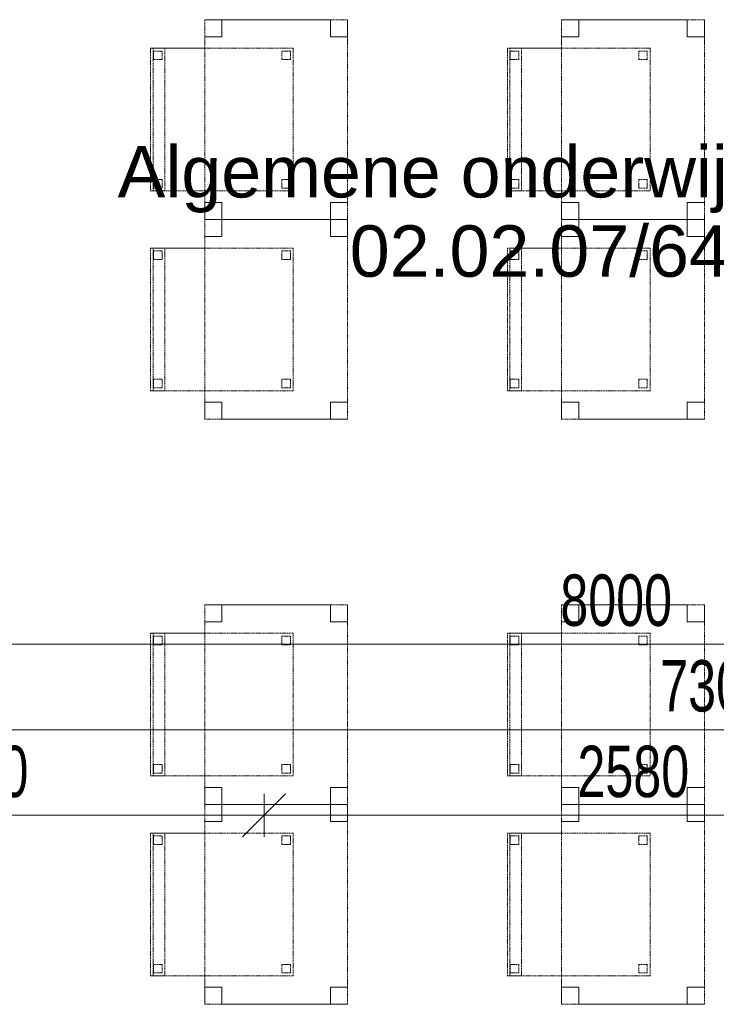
# Model space of a CAD drawing. Header units: millimetres. Extents: x -80560 to 110805, y -11020 to 52719.
# Tile 149 of 182: x 69259 to 71699, y 41812 to 45262. Entities that reach past the tile are written whole.
import ezdxf

# ---------------------------------------------------------------- set-up
doc = ezdxf.new("R2010")
doc.units = ezdxf.units.MM
doc.linetypes.add('DASHED2', pattern=[6, 4, -2])
for name, color, linetype, lineweight in [('A-ANNO-DIMS', 211, 'Continuous', 9), ('A-ANNO-DIMS-100', 211, 'Continuous', 9), ('A-AREA-IDEN', 2, 'Continuous', 9), ('I-FURN', 30, 'Continuous', 18)]:
    doc.layers.add(name, color=color, linetype=linetype, lineweight=lineweight)
doc.styles.add('Arial', font='arial.ttf', dxfattribs={"height": 180})
doc.styles.add('Arial_6', font='arial.ttf', dxfattribs={"width": 0.7, "height": 180})
doc.dimstyles.new('n3o_1_8', dxfattribs={"dimscale": 304.8, "dimtxt": 183.646692, "dimasz": 0.492126, "dimexe": 0.246063, "dimexo": 0.0625, "dimgap": 0.032808, "dimtad": 1, "dimdec": 0, "dimdsep": 46, "dimtxsty": 'Arial_6', "dimblk1": 'OBLIQUE', "dimblk2": 'OBLIQUE', "dimsah": 1, "dimcen": 0.09, "dimdle": 0.246063, "dimazin": 0, "dimtfac": 1, "dimtdec": 4, "dimtix": 1, "dimtmove": 0, "dimatfit": 3, "dimfxl": 0.246063, "dimfxlon": 1, "dimtvp": 1, "dimtolj": 1, "dimtzin": 0, "dimarcsym": 2})
doc.dimstyles.new('n3o_1_8_3', dxfattribs={"dimscale": 304.8, "dimtxt": 183.646692, "dimasz": 0.492126, "dimexe": 0.246063, "dimexo": 0.0625, "dimgap": 0.032808, "dimtad": 1, "dimdec": 0, "dimdsep": 46, "dimtxsty": 'Arial_6', "dimblk1": 'OBLIQUE', "dimblk2": 'OBLIQUE', "dimsah": 1, "dimcen": 0.09, "dimdle": 0.246063, "dimazin": 0, "dimtfac": 1, "dimtdec": 4, "dimtix": 1, "dimtmove": 0, "dimatfit": 3, "dimfxl": 0.246063, "dimfxlon": 1, "dimtvp": 1, "dimtolj": 1, "dimtzin": 0, "dimarcsym": 2})

# ---------------------------------------------------------------- blocks, each defined once
blk = doc.blocks.new('82_tafel1 - tafel 500x700 2-30673039-DO_02 tweede verdieping')
at = {"layer": 'I-FURN', "linetype": 'DASHED2'}
for p, q in [((350, 250), (-350, 250)), ((-350, 250), (-350, -250)), ((350, 250), (-350, 250)), ((-350, 250), (-350, -250)), ((-350, 250), (-350, 190)), ((-290, 250), (-350, 250)), ((-290, 190), (-290, 250)), ((-290, 250), (290, 250)), ((-290, 250), (-290, 190)), ((290, 250), (290, 190)), ((290, 190), (290, 250)), ((350, 250), (290, 250)), ((350, -250), (350, 250)), ((350, -250), (350, 250)), ((350, 190), (350, 250)), ((-350, -190), (-350, 190)), ((-350, 190), (-290, 190)), ((-290, 190), (-350, 190)), ((290, 190), (350, 190)), ((350, 190), (290, 190)), ((350, 190), (350, -190)), ((-290, -190), (-350, -190)), ((-350, -190), (-290, -190)), ((-350, -190), (-350, -250)), ((-290, -250), (-290, -190)), ((-290, -190), (-290, -250)), ((350, -190), (290, -190)), ((290, -190), (290, -250)), ((290, -250), (290, -190)), ((290, -190), (350, -190)), ((350, -250), (350, -190)), ((-350, -250), (350, -250)), ((-350, -250), (350, -250)), ((-350, -250), (-290, -250)), ((290, -250), (-290, -250)), ((290, -250), (350, -250))]:
    blk.add_line(p, q, dxfattribs=at)
blk = doc.blocks.new('82_zitmeubel - stoel 500x500-V319-DO_02 tweede verdieping')
at = {"layer": 'I-FURN', "linetype": 'DASHED2'}
for p, q in [((-192.1, -73), (-192.1, 237)), ((-192.1, 237), (-192.1, -73)), ((-192.1, 237), (307.9, 237)), ((-192.1, 237), (307.9, 237)), ((-182.1, 226), (-182.1, 198)), ((-182.1, 198), (-182.1, 226)), ((-153.1, 227), (-181.1, 227)), ((-181.1, 227), (-153.1, 227)), ((-152.1, 198), (-152.1, 226)), ((-152.1, 226), (-152.1, 198)), ((267.9, 226), (267.9, 198)), ((267.9, 198), (267.9, 226)), ((296.9, 227), (268.9, 227)), ((268.9, 227), (296.9, 227)), ((297.9, 198), (297.9, 226)), ((297.9, 226), (297.9, 198)), ((307.9, 237), (307.9, -73)), ((307.9, -73), (307.9, 237)), ((-181.1, 197), (-153.1, 197)), ((-153.1, 197), (-181.1, 197)), ((268.9, 197), (296.9, 197)), ((296.9, 197), (268.9, 197)), ((-192.1, -213), (-192.1, -73)), ((-192.1, -73), (-192.1, -263)), ((307.9, -73), (307.9, -213)), ((307.9, -263), (307.9, -73)), ((-192.1, -254.1), (-192.1, -213)), ((307.9, -213), (-192.1, -213)), ((-182.1, -224), (-182.1, -252)), ((-182.1, -252), (-182.1, -224)), ((-153.1, -223), (-181.1, -223)), ((-181.1, -223), (-153.1, -223)), ((-152.1, -252), (-152.1, -224)), ((-152.1, -224), (-152.1, -252)), ((267.9, -224), (267.9, -252)), ((267.9, -252), (267.9, -224)), ((296.9, -223), (268.9, -223)), ((268.9, -223), (296.9, -223)), ((297.9, -252), (297.9, -224)), ((297.9, -224), (297.9, -252)), ((307.9, -213), (307.9, -254.1)), ((-192.1, -263), (-192.1, -254.1)), ((307.9, -254.1), (-192.1, -254.1)), ((-192.1, -263), (307.9, -263)), ((-192.1, -263), (307.9, -263)), ((-181.1, -253), (-153.1, -253)), ((-153.1, -253), (-181.1, -253)), ((268.9, -253), (296.9, -253)), ((296.9, -253), (268.9, -253)), ((307.9, -254.1), (307.9, -263))]:
    blk.add_line(p, q, dxfattribs=at)
for centre, start, end in [((-181.1, 226), 90, 180), ((-181.1, 226), 135, 180), ((-181.1, 226), 120, 135), ((-181.1, 226), 90, 120), ((-153.1, 226), 360, 90), ((-153.1, 226), 60, 90), ((-153.1, 226), 360, 60), ((268.9, 226), 90, 180), ((268.9, 226), 90, 180), ((296.9, 226), 360, 90), ((296.9, 226), 75, 90), ((296.9, 226), 30, 75), ((296.9, 226), 360, 30), ((-181.1, 198), 180, 270), ((-181.1, 198), 180, 195), ((-181.1, 198), 195, 240), ((-181.1, 198), 240, 255), ((-181.1, 198), 255, 270), ((-153.1, 198), 270, 0), ((-153.1, 198), 270, 0), ((268.9, 198), 180, 270), ((268.9, 198), 180, 255), ((268.9, 198), 255, 270), ((296.9, 198), 270, 360), ((296.9, 198), 270, 300), ((296.9, 198), 300, 330), ((296.9, 198), 330, 345), ((296.9, 198), 345, 360), ((-181.1, -224), 90, 180), ((-181.1, -224), 90, 180), ((-153.1, -224), 0, 90), ((-153.1, -224), 0, 90), ((268.9, -224), 90, 180), ((268.9, -224), 150, 165), ((268.9, -224), 165, 180), ((268.9, -224), 90, 150), ((296.9, -224), 0, 90), ((296.9, -224), 0, 90), ((-181.1, -252), 180, 270), ((-181.1, -252), 180, 270), ((-153.1, -252), 270, 0), ((-153.1, -252), 270, 0), ((268.9, -252), 180, 195), ((268.9, -252), 180, 270), ((268.9, -252), 195, 210), ((268.9, -252), 210, 225), ((268.9, -252), 225, 270), ((296.9, -252), 270, 0), ((296.9, -252), 270, 0)]:
    blk.add_arc(centre, 1, start, end, dxfattribs=at)
blk = doc.blocks.new('82_zitmeubel - stoel 500x500-V320-DO_02 tweede verdieping')
at = {"layer": 'I-FURN', "linetype": 'DASHED2'}
for p, q in [((-192.1, -73), (-192.1, 237)), ((-192.1, 237), (-192.1, -73)), ((-192.1, 237), (307.9, 237)), ((-192.1, 237), (307.9, 237)), ((-182.1, 226), (-182.1, 198)), ((-182.1, 198), (-182.1, 226)), ((-153.1, 227), (-181.1, 227)), ((-181.1, 227), (-153.1, 227)), ((-152.1, 198), (-152.1, 226)), ((-152.1, 226), (-152.1, 198)), ((267.9, 226), (267.9, 198)), ((267.9, 198), (267.9, 226)), ((296.9, 227), (268.9, 227)), ((268.9, 227), (296.9, 227)), ((297.9, 198), (297.9, 226)), ((297.9, 226), (297.9, 198)), ((307.9, 237), (307.9, -73)), ((307.9, -73), (307.9, 237)), ((-181.1, 197), (-153.1, 197)), ((-153.1, 197), (-181.1, 197)), ((268.9, 197), (296.9, 197)), ((296.9, 197), (268.9, 197)), ((-192.1, -213), (-192.1, -73)), ((-192.1, -73), (-192.1, -263)), ((307.9, -73), (307.9, -213)), ((307.9, -263), (307.9, -73)), ((-192.1, -254.1), (-192.1, -213)), ((307.9, -213), (-192.1, -213)), ((-182.1, -224), (-182.1, -252)), ((-182.1, -252), (-182.1, -224)), ((-153.1, -223), (-181.1, -223)), ((-181.1, -223), (-153.1, -223)), ((-152.1, -252), (-152.1, -224)), ((-152.1, -224), (-152.1, -252)), ((267.9, -224), (267.9, -252)), ((267.9, -252), (267.9, -224)), ((296.9, -223), (268.9, -223)), ((268.9, -223), (296.9, -223)), ((297.9, -252), (297.9, -224)), ((297.9, -224), (297.9, -252)), ((307.9, -213), (307.9, -254.1)), ((-192.1, -263), (-192.1, -254.1)), ((307.9, -254.1), (-192.1, -254.1)), ((-192.1, -263), (307.9, -263)), ((-192.1, -263), (307.9, -263)), ((-181.1, -253), (-153.1, -253)), ((-153.1, -253), (-181.1, -253)), ((268.9, -253), (296.9, -253)), ((296.9, -253), (268.9, -253)), ((307.9, -254.1), (307.9, -263))]:
    blk.add_line(p, q, dxfattribs=at)
for centre, start, end in [((-181.1, 226), 90, 180), ((-181.1, 226), 150, 165), ((-181.1, 226), 165, 180), ((-181.1, 226), 105, 150), ((-181.1, 226), 90, 105), ((-153.1, 226), 360, 90), ((-153.1, 226), 75, 90), ((-153.1, 226), 60, 75), ((-153.1, 226), 45, 60), ((-153.1, 226), 30, 45), ((-153.1, 226), 15, 30), ((-153.1, 226), 360, 15), ((268.9, 226), 120, 180), ((268.9, 226), 150, 180), ((268.9, 226), 90, 150), ((268.9, 226), 105, 120), ((268.9, 226), 90, 105), ((296.9, 226), 360, 90), ((296.9, 226), 75, 90), ((296.9, 226), 60, 75), ((296.9, 226), 45, 60), ((296.9, 226), 30, 45), ((296.9, 226), 360, 30), ((-181.1, 198), 180, 270), ((-181.1, 198), 180, 270), ((-153.1, 198), 270, 0), ((-153.1, 198), 270, 300), ((-153.1, 198), 300, 315), ((-153.1, 198), 315, 330), ((-153.1, 198), 330, 345), ((-153.1, 198), 345, 0), ((268.9, 198), 180, 270), ((268.9, 198), 180, 195), ((268.9, 198), 195, 210), ((268.9, 198), 210, 225), ((268.9, 198), 225, 240), ((268.9, 198), 240, 255), ((268.9, 198), 255, 270), ((296.9, 198), 270, 360), ((296.9, 198), 270, 285), ((296.9, 198), 285, 300), ((296.9, 198), 300, 315), ((296.9, 198), 315, 360), ((-181.1, -224), 90, 180), ((-181.1, -224), 90, 180), ((-153.1, -224), 0, 90), ((-153.1, -224), 60, 90), ((-153.1, -224), 15, 60), ((-153.1, -224), 0, 15), ((268.9, -224), 90, 180), ((268.9, -224), 90, 180), ((296.9, -224), 0, 90), ((296.9, -224), 0, 90), ((-181.1, -252), 180, 270), ((-181.1, -252), 180, 225), ((-181.1, -252), 225, 270), ((-153.1, -252), 270, 0), ((-153.1, -252), 270, 0), ((268.9, -252), 180, 270), ((268.9, -252), 180, 270), ((296.9, -252), 270, 0), ((296.9, -252), 270, 0)]:
    blk.add_arc(centre, 1, start, end, dxfattribs=at)
blk = doc.blocks.new('82_zitmeubel - stoel 500x500-V321-DO_02 tweede verdieping')
at = {"layer": 'I-FURN', "linetype": 'DASHED2'}
for p, q in [((-192.1, -73), (-192.1, 237)), ((-192.1, 237), (-192.1, -73)), ((-192.1, 237), (307.9, 237)), ((-192.1, 237), (307.9, 237)), ((-182.1, 226), (-182.1, 198)), ((-182.1, 198), (-182.1, 226)), ((-153.1, 227), (-181.1, 227)), ((-181.1, 227), (-153.1, 227)), ((-152.1, 198), (-152.1, 226)), ((-152.1, 226), (-152.1, 198)), ((267.9, 226), (267.9, 198)), ((267.9, 198), (267.9, 226)), ((296.9, 227), (268.9, 227)), ((268.9, 227), (296.9, 227)), ((297.9, 198), (297.9, 226)), ((297.9, 226), (297.9, 198)), ((307.9, 237), (307.9, -73)), ((307.9, -73), (307.9, 237)), ((-181.1, 197), (-153.1, 197)), ((-153.1, 197), (-181.1, 197)), ((268.9, 197), (296.9, 197)), ((296.9, 197), (268.9, 197)), ((-192.1, -213), (-192.1, -73)), ((-192.1, -73), (-192.1, -263)), ((307.9, -73), (307.9, -213)), ((307.9, -263), (307.9, -73)), ((-192.1, -254.1), (-192.1, -213)), ((307.9, -213), (-192.1, -213)), ((-182.1, -224), (-182.1, -252)), ((-182.1, -252), (-182.1, -224)), ((-153.1, -223), (-181.1, -223)), ((-181.1, -223), (-153.1, -223)), ((-152.1, -252), (-152.1, -224)), ((-152.1, -224), (-152.1, -252)), ((267.9, -224), (267.9, -252)), ((267.9, -252), (267.9, -224)), ((296.9, -223), (268.9, -223)), ((268.9, -223), (296.9, -223)), ((297.9, -252), (297.9, -224)), ((297.9, -224), (297.9, -252)), ((307.9, -213), (307.9, -254.1)), ((-192.1, -263), (-192.1, -254.1)), ((307.9, -254.1), (-192.1, -254.1)), ((-192.1, -263), (307.9, -263)), ((-192.1, -263), (307.9, -263)), ((-181.1, -253), (-153.1, -253)), ((-153.1, -253), (-181.1, -253)), ((268.9, -253), (296.9, -253)), ((296.9, -253), (268.9, -253)), ((307.9, -254.1), (307.9, -263))]:
    blk.add_line(p, q, dxfattribs=at)
for centre, start, end in [((-181.1, 226), 90, 180), ((-181.1, 226), 90, 180), ((-153.1, 226), 360, 90), ((-153.1, 226), 30, 90), ((-153.1, 226), 15, 30), ((-153.1, 226), 360, 15), ((268.9, 226), 90, 180), ((268.9, 226), 90, 165), ((268.9, 226), 165, 180), ((296.9, 226), 360, 90), ((296.9, 226), 60, 90), ((296.9, 226), 30, 60), ((296.9, 226), 360, 30), ((-181.1, 198), 180, 270), ((-181.1, 198), 180, 240), ((-181.1, 198), 240, 255), ((-181.1, 198), 255, 270), ((-153.1, 198), 270, 0), ((-153.1, 198), 270, 285), ((-153.1, 198), 285, 345), ((-153.1, 198), 345, 0), ((268.9, 198), 180, 225), ((268.9, 198), 180, 225), ((268.9, 198), 225, 270), ((268.9, 198), 225, 240), ((268.9, 198), 240, 255), ((268.9, 198), 255, 270), ((296.9, 198), 270, 360), ((296.9, 198), 270, 285), ((296.9, 198), 285, 300), ((296.9, 198), 300, 315), ((296.9, 198), 315, 360), ((-181.1, -224), 90, 180), ((-181.1, -224), 135, 180), ((-181.1, -224), 90, 135), ((-153.1, -224), 0, 90), ((-153.1, -224), 75, 90), ((-153.1, -224), 45, 75), ((-153.1, -224), 0, 45), ((268.9, -224), 90, 180), ((268.9, -224), 90, 180), ((296.9, -224), 0, 90), ((296.9, -224), 0, 90), ((-181.1, -252), 180, 270), ((-181.1, -252), 180, 210), ((-181.1, -252), 210, 270), ((-153.1, -252), 270, 0), ((-153.1, -252), 270, 0), ((268.9, -252), 180, 270), ((268.9, -252), 180, 270), ((296.9, -252), 270, 0), ((296.9, -252), 270, 0)]:
    blk.add_arc(centre, 1, start, end, dxfattribs=at)
blk = doc.blocks.new('82_zitmeubel - stoel 500x500-V322-DO_02 tweede verdieping')
at = {"layer": 'I-FURN', "linetype": 'DASHED2'}
for p, q in [((-192.1, -73), (-192.1, 237)), ((-192.1, 237), (-192.1, -73)), ((-192.1, 237), (307.9, 237)), ((-192.1, 237), (307.9, 237)), ((-182.1, 226), (-182.1, 198)), ((-182.1, 198), (-182.1, 226)), ((-153.1, 227), (-181.1, 227)), ((-181.1, 227), (-153.1, 227)), ((-152.1, 198), (-152.1, 226)), ((-152.1, 226), (-152.1, 198)), ((267.9, 226), (267.9, 198)), ((267.9, 198), (267.9, 226)), ((296.9, 227), (268.9, 227)), ((268.9, 227), (296.9, 227)), ((297.9, 198), (297.9, 226)), ((297.9, 226), (297.9, 198)), ((307.9, 237), (307.9, -73)), ((307.9, -73), (307.9, 237)), ((-181.1, 197), (-153.1, 197)), ((-153.1, 197), (-181.1, 197)), ((268.9, 197), (296.9, 197)), ((296.9, 197), (268.9, 197)), ((-192.1, -213), (-192.1, -73)), ((-192.1, -73), (-192.1, -263)), ((307.9, -73), (307.9, -213)), ((307.9, -263), (307.9, -73)), ((-192.1, -254.1), (-192.1, -213)), ((307.9, -213), (-192.1, -213)), ((-182.1, -224), (-182.1, -252)), ((-182.1, -252), (-182.1, -224)), ((-153.1, -223), (-181.1, -223)), ((-181.1, -223), (-153.1, -223)), ((-152.1, -252), (-152.1, -224)), ((-152.1, -224), (-152.1, -252)), ((267.9, -224), (267.9, -252)), ((267.9, -252), (267.9, -224)), ((296.9, -223), (268.9, -223)), ((268.9, -223), (296.9, -223)), ((297.9, -252), (297.9, -224)), ((297.9, -224), (297.9, -252)), ((307.9, -213), (307.9, -254.1)), ((-192.1, -263), (-192.1, -254.1)), ((307.9, -254.1), (-192.1, -254.1)), ((-192.1, -263), (307.9, -263)), ((-192.1, -263), (307.9, -263)), ((-181.1, -253), (-153.1, -253)), ((-153.1, -253), (-181.1, -253)), ((268.9, -253), (296.9, -253)), ((296.9, -253), (268.9, -253)), ((307.9, -254.1), (307.9, -263))]:
    blk.add_line(p, q, dxfattribs=at)
for centre, start, end in [((-181.1, 226), 90, 180), ((-181.1, 226), 150, 180), ((-181.1, 226), 90, 150), ((-153.1, 226), 360, 90), ((-153.1, 226), 45, 90), ((-153.1, 226), 360, 45), ((268.9, 226), 90, 180), ((268.9, 226), 150, 165), ((268.9, 226), 165, 180), ((268.9, 226), 135, 150), ((268.9, 226), 90, 135), ((296.9, 226), 360, 90), ((296.9, 226), 360, 90), ((-181.1, 198), 180, 270), ((-181.1, 198), 180, 225), ((-181.1, 198), 225, 270), ((-153.1, 198), 270, 0), ((-153.1, 198), 270, 0), ((268.9, 198), 180, 195), ((268.9, 198), 180, 195), ((268.9, 198), 195, 270), ((268.9, 198), 195, 240), ((268.9, 198), 240, 270), ((296.9, 198), 270, 360), ((296.9, 198), 270, 300), ((296.9, 198), 300, 315), ((296.9, 198), 315, 360), ((-181.1, -224), 90, 180), ((-181.1, -224), 135, 180), ((-181.1, -224), 90, 135), ((-153.1, -224), 0, 90), ((-153.1, -224), 75, 90), ((-153.1, -224), 45, 75), ((-153.1, -224), 0, 45), ((268.9, -224), 90, 180), ((268.9, -224), 90, 180), ((296.9, -224), 0, 90), ((296.9, -224), 0, 90), ((-181.1, -252), 180, 270), ((-181.1, -252), 180, 225), ((-181.1, -252), 225, 270), ((-153.1, -252), 270, 0), ((-153.1, -252), 270, 0), ((268.9, -252), 180, 270), ((268.9, -252), 180, 270), ((296.9, -252), 270, 0), ((296.9, -252), 270, 0)]:
    blk.add_arc(centre, 1, start, end, dxfattribs=at)
blk = doc.blocks.new('82_zitmeubel - stoel 500x500-V325-DO_02 tweede verdieping')
at = {"layer": 'I-FURN', "linetype": 'DASHED2'}
for p, q in [((-192.1, -73), (-192.1, 237)), ((-192.1, 237), (-192.1, -73)), ((-192.1, 237), (307.9, 237)), ((-192.1, 237), (307.9, 237)), ((-182.1, 226), (-182.1, 198)), ((-182.1, 198), (-182.1, 226)), ((-153.1, 227), (-181.1, 227)), ((-181.1, 227), (-153.1, 227)), ((-152.1, 198), (-152.1, 226)), ((-152.1, 226), (-152.1, 198)), ((267.9, 226), (267.9, 198)), ((267.9, 198), (267.9, 226)), ((296.9, 227), (268.9, 227)), ((268.9, 227), (296.9, 227)), ((297.9, 198), (297.9, 226)), ((297.9, 226), (297.9, 198)), ((307.9, 237), (307.9, -73)), ((307.9, -73), (307.9, 237)), ((-181.1, 197), (-153.1, 197)), ((-153.1, 197), (-181.1, 197)), ((268.9, 197), (296.9, 197)), ((296.9, 197), (268.9, 197)), ((-192.1, -213), (-192.1, -73)), ((-192.1, -73), (-192.1, -263)), ((307.9, -73), (307.9, -213)), ((307.9, -263), (307.9, -73)), ((-192.1, -254.1), (-192.1, -213)), ((307.9, -213), (-192.1, -213)), ((-182.1, -224), (-182.1, -252)), ((-182.1, -252), (-182.1, -224)), ((-153.1, -223), (-181.1, -223)), ((-181.1, -223), (-153.1, -223)), ((-152.1, -252), (-152.1, -224)), ((-152.1, -224), (-152.1, -252)), ((267.9, -224), (267.9, -252)), ((267.9, -252), (267.9, -224)), ((296.9, -223), (268.9, -223)), ((268.9, -223), (296.9, -223)), ((297.9, -252), (297.9, -224)), ((297.9, -224), (297.9, -252)), ((307.9, -213), (307.9, -254.1)), ((-192.1, -263), (-192.1, -254.1)), ((307.9, -254.1), (-192.1, -254.1)), ((-192.1, -263), (307.9, -263)), ((-192.1, -263), (307.9, -263)), ((-181.1, -253), (-153.1, -253)), ((-153.1, -253), (-181.1, -253)), ((268.9, -253), (296.9, -253)), ((296.9, -253), (268.9, -253)), ((307.9, -254.1), (307.9, -263))]:
    blk.add_line(p, q, dxfattribs=at)
for centre, start, end in [((-181.1, 226), 90, 180), ((-181.1, 226), 105, 180), ((-181.1, 226), 90, 105), ((-153.1, 226), 360, 90), ((-153.1, 226), 360, 90), ((268.9, 226), 90, 180), ((268.9, 226), 90, 180), ((296.9, 226), 360, 90), ((296.9, 226), 360, 90), ((-181.1, 198), 180, 270), ((-181.1, 198), 180, 210), ((-181.1, 198), 210, 240), ((-181.1, 198), 240, 255), ((-181.1, 198), 255, 270), ((-153.1, 198), 270, 0), ((-153.1, 198), 270, 0), ((268.9, 198), 180, 210), ((268.9, 198), 180, 270), ((268.9, 198), 210, 270), ((296.9, 198), 270, 360), ((296.9, 198), 270, 315), ((296.9, 198), 315, 360), ((-181.1, -224), 90, 180), ((-181.1, -224), 135, 180), ((-181.1, -224), 90, 135), ((-153.1, -224), 0, 90), ((-153.1, -224), 75, 90), ((-153.1, -224), 45, 75), ((-153.1, -224), 0, 45), ((268.9, -224), 90, 180), ((268.9, -224), 90, 180), ((296.9, -224), 0, 90), ((296.9, -224), 0, 90), ((-181.1, -252), 180, 270), ((-181.1, -252), 180, 210), ((-181.1, -252), 210, 270), ((-153.1, -252), 270, 0), ((-153.1, -252), 270, 0), ((268.9, -252), 180, 270), ((268.9, -252), 180, 270), ((296.9, -252), 270, 0), ((296.9, -252), 270, 0)]:
    blk.add_arc(centre, 1, start, end, dxfattribs=at)
blk = doc.blocks.new('82_zitmeubel - stoel 500x500-V326-DO_02 tweede verdieping')
at = {"layer": 'I-FURN', "linetype": 'DASHED2'}
for p, q in [((-192.1, -73), (-192.1, 237)), ((-192.1, 237), (-192.1, -73)), ((-192.1, 237), (307.9, 237)), ((-192.1, 237), (307.9, 237)), ((-182.1, 226), (-182.1, 198)), ((-182.1, 198), (-182.1, 226)), ((-153.1, 227), (-181.1, 227)), ((-181.1, 227), (-153.1, 227)), ((-152.1, 198), (-152.1, 226)), ((-152.1, 226), (-152.1, 198)), ((267.9, 226), (267.9, 198)), ((267.9, 198), (267.9, 226)), ((296.9, 227), (268.9, 227)), ((268.9, 227), (296.9, 227)), ((297.9, 198), (297.9, 226)), ((297.9, 226), (297.9, 198)), ((307.9, 237), (307.9, -73)), ((307.9, -73), (307.9, 237)), ((-181.1, 197), (-153.1, 197)), ((-153.1, 197), (-181.1, 197)), ((268.9, 197), (296.9, 197)), ((296.9, 197), (268.9, 197)), ((-192.1, -213), (-192.1, -73)), ((-192.1, -73), (-192.1, -263)), ((307.9, -73), (307.9, -213)), ((307.9, -263), (307.9, -73)), ((-192.1, -254.1), (-192.1, -213)), ((307.9, -213), (-192.1, -213)), ((-182.1, -224), (-182.1, -252)), ((-182.1, -252), (-182.1, -224)), ((-153.1, -223), (-181.1, -223)), ((-181.1, -223), (-153.1, -223)), ((-152.1, -252), (-152.1, -224)), ((-152.1, -224), (-152.1, -252)), ((267.9, -224), (267.9, -252)), ((267.9, -252), (267.9, -224)), ((296.9, -223), (268.9, -223)), ((268.9, -223), (296.9, -223)), ((297.9, -252), (297.9, -224)), ((297.9, -224), (297.9, -252)), ((307.9, -213), (307.9, -254.1)), ((-192.1, -263), (-192.1, -254.1)), ((307.9, -254.1), (-192.1, -254.1)), ((-192.1, -263), (307.9, -263)), ((-192.1, -263), (307.9, -263)), ((-181.1, -253), (-153.1, -253)), ((-153.1, -253), (-181.1, -253)), ((268.9, -253), (296.9, -253)), ((296.9, -253), (268.9, -253)), ((307.9, -254.1), (307.9, -263))]:
    blk.add_line(p, q, dxfattribs=at)
for centre, start, end in [((-181.1, 226), 90, 180), ((-181.1, 226), 90, 165), ((-181.1, 226), 165, 180), ((-153.1, 226), 360, 90), ((-153.1, 226), 45, 90), ((-153.1, 226), 360, 45), ((268.9, 226), 90, 180), ((268.9, 226), 135, 180), ((268.9, 226), 90, 135), ((296.9, 226), 360, 90), ((296.9, 226), 30, 90), ((296.9, 226), 360, 30), ((-181.1, 198), 180, 270), ((-181.1, 198), 180, 255), ((-181.1, 198), 255, 270), ((-153.1, 198), 270, 0), ((-153.1, 198), 270, 330), ((-153.1, 198), 330, 0), ((268.9, 198), 180, 210), ((268.9, 198), 180, 225), ((268.9, 198), 210, 270), ((268.9, 198), 225, 270), ((296.9, 198), 270, 360), ((296.9, 198), 270, 315), ((296.9, 198), 315, 360), ((-181.1, -224), 90, 180), ((-181.1, -224), 135, 180), ((-181.1, -224), 90, 135), ((-153.1, -224), 0, 90), ((-153.1, -224), 75, 90), ((-153.1, -224), 45, 75), ((-153.1, -224), 0, 45), ((268.9, -224), 90, 180), ((268.9, -224), 90, 180), ((296.9, -224), 0, 90), ((296.9, -224), 0, 90), ((-181.1, -252), 180, 270), ((-181.1, -252), 180, 210), ((-181.1, -252), 210, 270), ((-153.1, -252), 270, 0), ((-153.1, -252), 270, 0), ((268.9, -252), 180, 270), ((268.9, -252), 180, 270), ((296.9, -252), 270, 0), ((296.9, -252), 270, 0)]:
    blk.add_arc(centre, 1, start, end, dxfattribs=at)
blk = doc.blocks.new('82_zitmeubel - stoel 500x500-V327-DO_02 tweede verdieping')
at = {"layer": 'I-FURN', "linetype": 'DASHED2'}
for p, q in [((-192.1, -73), (-192.1, 237)), ((-192.1, 237), (-192.1, -73)), ((-192.1, 237), (307.9, 237)), ((-192.1, 237), (307.9, 237)), ((-182.1, 226), (-182.1, 198)), ((-182.1, 198), (-182.1, 226)), ((-153.1, 227), (-181.1, 227)), ((-181.1, 227), (-153.1, 227)), ((-152.1, 198), (-152.1, 226)), ((-152.1, 226), (-152.1, 198)), ((267.9, 226), (267.9, 198)), ((267.9, 198), (267.9, 226)), ((296.9, 227), (268.9, 227)), ((268.9, 227), (296.9, 227)), ((297.9, 198), (297.9, 226)), ((297.9, 226), (297.9, 198)), ((307.9, 237), (307.9, -73)), ((307.9, -73), (307.9, 237)), ((-181.1, 197), (-153.1, 197)), ((-153.1, 197), (-181.1, 197)), ((268.9, 197), (296.9, 197)), ((296.9, 197), (268.9, 197)), ((-192.1, -213), (-192.1, -73)), ((-192.1, -73), (-192.1, -263)), ((307.9, -73), (307.9, -213)), ((307.9, -263), (307.9, -73)), ((-192.1, -254.1), (-192.1, -213)), ((307.9, -213), (-192.1, -213)), ((-182.1, -224), (-182.1, -252)), ((-182.1, -252), (-182.1, -224)), ((-153.1, -223), (-181.1, -223)), ((-181.1, -223), (-153.1, -223)), ((-152.1, -252), (-152.1, -224)), ((-152.1, -224), (-152.1, -252)), ((267.9, -224), (267.9, -252)), ((267.9, -252), (267.9, -224)), ((296.9, -223), (268.9, -223)), ((268.9, -223), (296.9, -223)), ((297.9, -252), (297.9, -224)), ((297.9, -224), (297.9, -252)), ((307.9, -213), (307.9, -254.1)), ((-192.1, -263), (-192.1, -254.1)), ((307.9, -254.1), (-192.1, -254.1)), ((-192.1, -263), (307.9, -263)), ((-192.1, -263), (307.9, -263)), ((-181.1, -253), (-153.1, -253)), ((-153.1, -253), (-181.1, -253)), ((268.9, -253), (296.9, -253)), ((296.9, -253), (268.9, -253)), ((307.9, -254.1), (307.9, -263))]:
    blk.add_line(p, q, dxfattribs=at)
for centre, start, end in [((-181.1, 226), 90, 180), ((-181.1, 226), 105, 180), ((-181.1, 226), 90, 105), ((-153.1, 226), 360, 90), ((-153.1, 226), 360, 90), ((268.9, 226), 90, 180), ((268.9, 226), 90, 180), ((296.9, 226), 360, 90), ((296.9, 226), 360, 90), ((-181.1, 198), 180, 270), ((-181.1, 198), 180, 270), ((-153.1, 198), 270, 0), ((-153.1, 198), 270, 0), ((268.9, 198), 180, 210), ((268.9, 198), 180, 270), ((268.9, 198), 210, 270), ((296.9, 198), 270, 360), ((296.9, 198), 270, 315), ((296.9, 198), 315, 360), ((-181.1, -224), 90, 180), ((-181.1, -224), 135, 180), ((-181.1, -224), 90, 135), ((-153.1, -224), 0, 90), ((-153.1, -224), 75, 90), ((-153.1, -224), 45, 75), ((-153.1, -224), 0, 45), ((268.9, -224), 90, 180), ((268.9, -224), 90, 180), ((296.9, -224), 0, 90), ((296.9, -224), 0, 90), ((-181.1, -252), 180, 270), ((-181.1, -252), 180, 210), ((-181.1, -252), 210, 270), ((-153.1, -252), 270, 0), ((-153.1, -252), 270, 0), ((268.9, -252), 180, 270), ((268.9, -252), 180, 270), ((296.9, -252), 270, 0), ((296.9, -252), 270, 0)]:
    blk.add_arc(centre, 1, start, end, dxfattribs=at)
blk = doc.blocks.new('82_zitmeubel - stoel 500x500-V328-DO_02 tweede verdieping')
at = {"layer": 'I-FURN', "linetype": 'DASHED2'}
for p, q in [((-192.1, -73), (-192.1, 237)), ((-192.1, 237), (-192.1, -73)), ((-192.1, 237), (307.9, 237)), ((-192.1, 237), (307.9, 237)), ((-182.1, 226), (-182.1, 198)), ((-182.1, 198), (-182.1, 226)), ((-153.1, 227), (-181.1, 227)), ((-181.1, 227), (-153.1, 227)), ((-152.1, 198), (-152.1, 226)), ((-152.1, 226), (-152.1, 198)), ((267.9, 226), (267.9, 198)), ((267.9, 198), (267.9, 226)), ((296.9, 227), (268.9, 227)), ((268.9, 227), (296.9, 227)), ((297.9, 198), (297.9, 226)), ((297.9, 226), (297.9, 198)), ((307.9, 237), (307.9, -73)), ((307.9, -73), (307.9, 237)), ((-181.1, 197), (-153.1, 197)), ((-153.1, 197), (-181.1, 197)), ((268.9, 197), (296.9, 197)), ((296.9, 197), (268.9, 197)), ((-192.1, -213), (-192.1, -73)), ((-192.1, -73), (-192.1, -263)), ((307.9, -73), (307.9, -213)), ((307.9, -263), (307.9, -73)), ((-192.1, -254.1), (-192.1, -213)), ((307.9, -213), (-192.1, -213)), ((-182.1, -224), (-182.1, -252)), ((-182.1, -252), (-182.1, -224)), ((-153.1, -223), (-181.1, -223)), ((-181.1, -223), (-153.1, -223)), ((-152.1, -252), (-152.1, -224)), ((-152.1, -224), (-152.1, -252)), ((267.9, -224), (267.9, -252)), ((267.9, -252), (267.9, -224)), ((296.9, -223), (268.9, -223)), ((268.9, -223), (296.9, -223)), ((297.9, -252), (297.9, -224)), ((297.9, -224), (297.9, -252)), ((307.9, -213), (307.9, -254.1)), ((-192.1, -263), (-192.1, -254.1)), ((307.9, -254.1), (-192.1, -254.1)), ((-192.1, -263), (307.9, -263)), ((-192.1, -263), (307.9, -263)), ((-181.1, -253), (-153.1, -253)), ((-153.1, -253), (-181.1, -253)), ((268.9, -253), (296.9, -253)), ((296.9, -253), (268.9, -253)), ((307.9, -254.1), (307.9, -263))]:
    blk.add_line(p, q, dxfattribs=at)
for centre, start, end in [((-181.1, 226), 90, 180), ((-181.1, 226), 90, 180), ((-153.1, 226), 360, 90), ((-153.1, 226), 360, 90), ((268.9, 226), 90, 180), ((268.9, 226), 105, 180), ((268.9, 226), 90, 105), ((296.9, 226), 360, 90), ((296.9, 226), 360, 90), ((-181.1, 198), 180, 270), ((-181.1, 198), 180, 270), ((-153.1, 198), 270, 0), ((-153.1, 198), 270, 315), ((-153.1, 198), 315, 0), ((268.9, 198), 180, 210), ((268.9, 198), 180, 240), ((268.9, 198), 210, 270), ((268.9, 198), 240, 270), ((296.9, 198), 270, 360), ((296.9, 198), 270, 315), ((296.9, 198), 315, 360), ((-181.1, -224), 90, 180), ((-181.1, -224), 135, 180), ((-181.1, -224), 90, 135), ((-153.1, -224), 0, 90), ((-153.1, -224), 75, 90), ((-153.1, -224), 45, 75), ((-153.1, -224), 0, 45), ((268.9, -224), 90, 180), ((268.9, -224), 90, 180), ((296.9, -224), 0, 90), ((296.9, -224), 0, 90), ((-181.1, -252), 180, 270), ((-181.1, -252), 180, 210), ((-181.1, -252), 210, 270), ((-153.1, -252), 270, 0), ((-153.1, -252), 270, 0), ((268.9, -252), 180, 270), ((268.9, -252), 180, 270), ((296.9, -252), 270, 0), ((296.9, -252), 270, 0)]:
    blk.add_arc(centre, 1, start, end, dxfattribs=at)
blk = doc.blocks.new('DIMBLOCK190-DO_02 tweede verdieping')
at = {"layer": 'A-ANNO-DIMS-100'}
for p, q in [((67344.8, 43074.8), (67419.8, 43149.8)), ((67344.8, 43149.8), (67344.8, 42999.8)), ((67344.8, 43074.8), (67344.8, 43149.8)), ((75344.8, 43074.8), (75419.8, 43149.8)), ((75344.8, 43149.8), (75344.8, 42999.8)), ((75344.8, 43074.8), (75344.8, 43149.8)), ((67344.8, 43074.8), (67269.8, 42999.8)), ((67344.8, 43074.8), (75344.8, 43074.8)), ((75344.8, 43074.8), (75269.8, 42999.8))]:
    blk.add_line(p, q, dxfattribs=at)
at = {"layer": 'A-ANNO-DIMS-100', "color": 0, "insert": (71152.7, 43318.5), "char_height": 180, "width": 461.094, "attachment_point": 1, "line_spacing_factor": 0.941778, "style": 'Arial_6'}
blk.add_mtext('8000', dxfattribs=at)
blk = doc.blocks.new('_Oblique')
at = {"color": 0, "linetype": 'ByBlock', "lineweight": -2}
blk.add_line((-0.5, -0.5), (0.5, 0.5), dxfattribs=at)
blk = doc.blocks.new('DIMBLOCK436-DO_02 tweede verdieping')
at = {"layer": 'A-ANNO-DIMS-100'}
for p, q in [((68044.8, 42774.8), (68119.8, 42849.8)), ((68044.8, 42699.8), (68044.8, 42849.8)), ((75344.8, 42774.8), (75419.8, 42849.8)), ((75344.8, 42849.8), (75344.8, 42699.8)), ((75344.8, 42774.8), (75344.8, 42849.8)), ((68044.8, 42774.8), (67969.8, 42699.8)), ((68044.8, 42774.8), (75419.8, 42774.8)), ((68044.8, 42774.8), (68044.8, 42699.8)), ((75344.8, 42774.8), (75269.8, 42699.8))]:
    blk.add_line(p, q, dxfattribs=at)
at = {"layer": 'A-ANNO-DIMS-100', "color": 0, "insert": (71502.7, 43018.5), "char_height": 180, "width": 461.094, "attachment_point": 1, "line_spacing_factor": 0.941778, "style": 'Arial_6'}
blk.add_mtext('7300', dxfattribs=at)
blk = doc.blocks.new('DIMBLOCK438-DO_02 tweede verdieping')
at = {"layer": 'A-ANNO-DIMS-100'}
for p, q in [((68064.8, 42474.8), (68139.8, 42549.8)), ((68064.8, 42399.8), (68064.8, 42549.8)), ((70114.8, 42474.8), (70189.8, 42549.8)), ((70114.8, 42399.8), (70114.8, 42549.8)), ((68064.8, 42474.8), (67989.8, 42399.8)), ((68064.8, 42474.8), (70114.8, 42474.8)), ((68064.8, 42474.8), (68064.8, 42399.8)), ((70114.8, 42474.8), (70039.8, 42399.8)), ((70114.8, 42474.8), (70114.8, 42399.8))]:
    blk.add_line(p, q, dxfattribs=at)
at = {"layer": 'A-ANNO-DIMS-100', "color": 0, "insert": (68897.7, 42718.5), "char_height": 180, "width": 461.094, "attachment_point": 1, "line_spacing_factor": 0.941778, "style": 'Arial_6'}
blk.add_mtext('2050', dxfattribs=at)
blk = doc.blocks.new('DIMBLOCK439-DO_02 tweede verdieping')
at = {"layer": 'A-ANNO-DIMS-100'}
for p, q in [((70114.8, 42474.8), (70189.8, 42549.8)), ((70114.8, 42399.8), (70114.8, 42549.8)), ((72694.8, 42474.8), (72769.8, 42549.8)), ((72694.8, 42399.8), (72694.8, 42549.8)), ((70114.8, 42474.8), (70039.8, 42399.8)), ((70114.8, 42474.8), (72694.8, 42474.8)), ((70114.8, 42474.8), (70114.8, 42399.8)), ((72694.8, 42474.8), (72619.8, 42399.8)), ((72694.8, 42474.8), (72694.8, 42399.8))]:
    blk.add_line(p, q, dxfattribs=at)
at = {"layer": 'A-ANNO-DIMS-100', "color": 0, "insert": (71212.7, 42718.5), "char_height": 180, "width": 461.094, "attachment_point": 1, "line_spacing_factor": 0.941778, "style": 'Arial_6'}
blk.add_mtext('2580', dxfattribs=at)

msp = doc.modelspace()

# ---------------------------------------------------------------- block references
at = {"layer": 'I-FURN', "linetype": 'DASHED2', "rotation": 269.9999999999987}
for name, p in [('82_tafel1 - tafel 500x700 2-30673039-DO_02 tweede verdieping', (70157.3, 44912.5)), ('82_tafel1 - tafel 500x700 2-30673039-DO_02 tweede verdieping', (71407.3, 44912.5)), ('82_zitmeubel - stoel 500x500-V325-DO_02 tweede verdieping', (69980.3, 44970.4)), ('82_zitmeubel - stoel 500x500-V327-DO_02 tweede verdieping', (71230.3, 44970.4)), ('82_tafel1 - tafel 500x700 2-30673039-DO_02 tweede verdieping', (70157.3, 44212.5)), ('82_tafel1 - tafel 500x700 2-30673039-DO_02 tweede verdieping', (71407.3, 44212.5)), ('82_zitmeubel - stoel 500x500-V326-DO_02 tweede verdieping', (69980.3, 44270.4)), ('82_zitmeubel - stoel 500x500-V328-DO_02 tweede verdieping', (71230.3, 44270.4)), ('82_tafel1 - tafel 500x700 2-30673039-DO_02 tweede verdieping', (70157.3, 42862.5)), ('82_tafel1 - tafel 500x700 2-30673039-DO_02 tweede verdieping', (71407.3, 42862.5)), ('82_zitmeubel - stoel 500x500-V319-DO_02 tweede verdieping', (69980.3, 42920.4)), ('82_zitmeubel - stoel 500x500-V321-DO_02 tweede verdieping', (71230.3, 42920.4)), ('82_tafel1 - tafel 500x700 2-30673039-DO_02 tweede verdieping', (70157.3, 42162.5)), ('82_tafel1 - tafel 500x700 2-30673039-DO_02 tweede verdieping', (71407.3, 42162.5)), ('82_zitmeubel - stoel 500x500-V320-DO_02 tweede verdieping', (69980.3, 42220.4)), ('82_zitmeubel - stoel 500x500-V322-DO_02 tweede verdieping', (71230.3, 42220.4))]:
    msp.add_blockref(name, p, dxfattribs=at)

# ---------------------------------------------------------------- texts
at = {"layer": 'A-AREA-IDEN', "char_height": 180, "attachment_point": 1, "style": 'Arial'}
for s, insert, width in [('Algemene onderwijsruimte groot', (69601.5, 44819.6), 4224.893), ('02.02.07/64.5 m²', (70415.1, 44541.8), 2260.759)]:
    msp.add_mtext(s, dxfattribs=dict(at, insert=insert, width=width))

# ---------------------------------------------------------------- dimensions: what is measured, and where the dimension line sits
at = {"layer": 'A-ANNO-DIMS'}
for base, p1, p2, dimstyle, override, picture, middle in [((75344.8, 43074.8), (67344.8, 43149.8), (75344.8, 43149.8), 'n3o_1_8', {"dimpost": '<>', "dimfxl": 8000}, 'DIMBLOCK190-DO_02 tweede verdieping', (71344.8, 43176.7)), ((75344.8, 42774.8), (68044.8, 42699.8), (75344.8, 42849.8), 'n3o_1_8_3', {"dimpost": '<>', "dimfxl": 7301.540933}, 'DIMBLOCK436-DO_02 tweede verdieping', (71694.8, 42876.8)), ((70114.8, 42474.8), (68064.8, 42399.8), (70114.8, 42399.8), 'n3o_1_8_3', {"dimpost": '<>', "dimfxl": 2050}, 'DIMBLOCK438-DO_02 tweede verdieping', (69089.8, 42576.7)), ((72694.8, 42474.8), (70114.8, 42399.8), (72694.8, 42399.8), 'n3o_1_8_3', {"dimpost": '<>', "dimfxl": 2580}, 'DIMBLOCK439-DO_02 tweede verdieping', (71404.8, 42576.7))]:
    dim = msp.add_linear_dim(base=base, p1=p1, p2=p2, dimstyle=dimstyle, override=override, dxfattribs=at)
    dim.commit()
    dim.dimension.update_dxf_attribs({"geometry": picture, "text_midpoint": middle})

doc.saveas('drawing.dxf')
